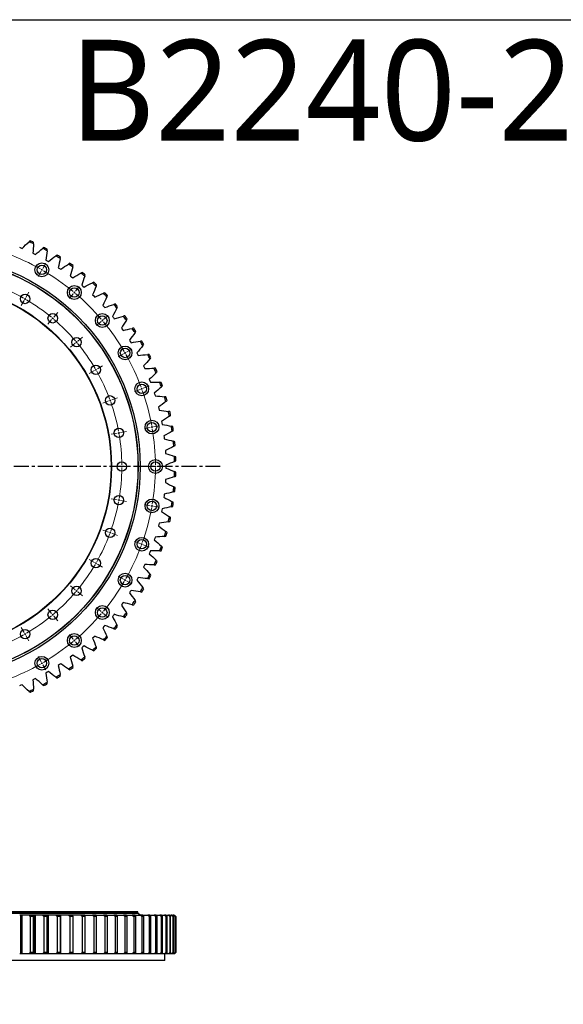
# Model space of a CAD drawing. Header units: millimetres. Extents: x -527 to 6920, y 16328 to 21890.
# Tile 6 of 12: x 1581 to 3196, y 18964 to 21890. Entities that reach past the tile are written whole.
import ezdxf

# ---------------------------------------------------------------- set-up
doc = ezdxf.new("R2010")
doc.units = ezdxf.units.MM
doc.header["$LTSCALE"] = 20
doc.linetypes.add('CENTER', pattern=[10.16, 6.35, -1.27, 1.27, -1.27])

msp = doc.modelspace()

# ---------------------------------------------------------------- linework, layer by layer
at = {"color": 7, "linetype": 'Continuous', "lineweight": 25}
for p, q in [((1580.3, 21214.3), (1584.4, 21212.6)), ((1584.4, 21212.6), (1588.5, 21210.8)), ((1619.9, 21196.4), (1623.9, 21194.4)), ((1623.9, 21194.4), (1627.9, 21192.4)), ((1658.3, 21176.1), (1662.2, 21173.9)), ((1662.2, 21173.9), (1666.1, 21171.6)), ((1695.4, 21153.4), (1699.2, 21151)), ((1699.2, 21151), (1702.9, 21148.5)), ((1731.1, 21128.5), (1734.7, 21125.8)), ((1734.7, 21125.8), (1738.2, 21123.1)), ((1765.1, 21101.5), (1768.6, 21098.6)), ((1768.6, 21098.6), (1771.9, 21095.6)), ((1797.5, 21072.4), (1800.7, 21069.3)), ((1800.7, 21069.3), (1803.9, 21066.1)), ((1827.9, 21041.3), (1831, 21038.1)), ((1831, 21038.1), (1834, 21034.7)), ((1856.4, 21008.5), (1859.3, 21005)), ((1859.3, 21005), (1862, 21001.5)), ((1882.9, 20974), (1885.5, 20970.3)), ((1885.5, 20970.3), (1888, 20966.7)), ((1907.1, 20937.9), (1909.5, 20934.1)), ((1909.5, 20934.1), (1911.8, 20930.3)), ((1929.1, 20900.4), (1931.2, 20896.4)), ((1931.2, 20896.4), (1933.3, 20892.5)), ((1948.7, 20861.6), (1950.6, 20857.5)), ((1950.6, 20857.5), (1952.5, 20853.4)), ((1965.9, 20821.6), (1967.6, 20817.5)), ((1967.6, 20817.5), (1969.1, 20813.3)), ((1980.6, 20780.7), (1982, 20776.4)), ((1982, 20776.4), (1983.3, 20772.2)), ((1992.8, 20739), (1993.9, 20734.6)), ((1993.9, 20734.6), (1995, 20730.3)), ((2002.4, 20696.5), (2003.2, 20692.1)), ((2003.2, 20692.1), (2004, 20687.7)), ((2009.3, 20653.6), (2009.9, 20649.2)), ((2009.9, 20649.2), (2010.4, 20644.7)), ((2013.6, 20610.3), (2013.9, 20605.9)), ((2013.9, 20605.9), (2014.1, 20601.4)), ((2015.2, 20566.9), (2015.2, 20562.4)), ((2015.2, 20562.4), (2015.2, 20557.9)), ((2013.9, 20518.9), (2013.6, 20514.5)), ((2014.1, 20523.4), (2013.9, 20518.9)), ((2009.9, 20475.6), (2009.3, 20471.2)), ((2010.4, 20480.1), (2009.9, 20475.6)), ((2003.2, 20432.7), (2002.4, 20428.3)), ((2004, 20437.1), (2003.2, 20432.7)), ((1993.9, 20390.2), (1992.8, 20385.9)), ((1995, 20394.5), (1993.9, 20390.2)), ((1982, 20348.4), (1980.6, 20344.1)), ((1983.3, 20352.6), (1982, 20348.4)), ((1967.6, 20307.4), (1965.9, 20303.2)), ((1969.1, 20311.5), (1967.6, 20307.4)), ((1950.6, 20267.3), (1948.7, 20263.3)), ((1952.5, 20271.4), (1950.6, 20267.3)), ((1931.2, 20228.4), (1929.1, 20224.5)), ((1933.3, 20232.3), (1931.2, 20228.4)), ((1909.5, 20190.7), (1907.1, 20186.9)), ((1911.8, 20194.5), (1909.5, 20190.7)), ((1885.5, 20154.5), (1882.9, 20150.8)), ((1888, 20158.1), (1885.5, 20154.5)), ((1859.3, 20119.8), (1856.4, 20116.3)), ((1862, 20123.3), (1859.3, 20119.8)), ((1831, 20086.7), (1827.9, 20083.5)), ((1834, 20090.1), (1831, 20086.7)), ((1800.7, 20055.5), (1797.5, 20052.4)), ((1803.9, 20058.7), (1800.7, 20055.5)), ((1768.6, 20026.2), (1765.1, 20023.3)), ((1771.9, 20029.2), (1768.6, 20026.2)), ((1734.7, 19999), (1731.1, 19996.3)), ((1738.2, 20001.7), (1734.7, 19999)), ((1699.2, 19973.8), (1695.4, 19971.4)), ((1702.9, 19976.3), (1699.2, 19973.8)), ((1623.9, 19930.4), (1619.9, 19928.4)), ((1627.9, 19932.4), (1623.9, 19930.4)), ((1662.2, 19951), (1658.3, 19948.7)), ((1666.1, 19953.2), (1662.2, 19951)), ((1584.4, 19912.2), (1580.3, 19910.5)), ((1588.5, 19914), (1584.4, 19912.2)), ((1932.7, 19234.6), (685.7, 19234.6)), ((1932.2, 19239.1), (686.2, 19239.1)), ((1932.2, 19235.1), (686.2, 19235.1)), ((1584.4, 19229.1), (1580.7, 19229.1)), ((1588.2, 19229.2), (1580.9, 19229.2)), ((1584.4, 19114.1), (1584.4, 19229.1)), ((1588.5, 19229.1), (1584.4, 19229.1)), ((1588.5, 19114.1), (1588.5, 19229.1)), ((1621.9, 19229.1), (1608.4, 19229.1)), ((1627.6, 19229.2), (1608.7, 19229.2)), ((1611.5, 19225.1), (1611.5, 19118.1)), ((1622.1, 19225.1), (1611.5, 19225.1)), ((1623.9, 19229.1), (1621.9, 19229.1)), ((1622.1, 19118.1), (1622.1, 19225.1)), ((1623.9, 19114.1), (1623.9, 19229.1)), ((1627.9, 19229.1), (1623.9, 19229.1)), ((1627.9, 19114.1), (1627.9, 19229.1)), ((1662, 19229.1), (1648.9, 19229.1)), ((1665.8, 19229.2), (1649.4, 19229.2)), ((1652.3, 19225.1), (1652.3, 19118.1)), ((1662.5, 19225.1), (1652.3, 19225.1)), ((1662.2, 19229.1), (1662, 19229.1)), ((1666.1, 19229.1), (1662.2, 19229.1)), ((1662.5, 19118.1), (1662.5, 19225.1)), ((1666.1, 19114.1), (1666.1, 19229.1)), ((1700.9, 19229.1), (1688.2, 19229.1)), ((1702.7, 19229.2), (1688.6, 19229.2)), ((1691.7, 19225.1), (1691.7, 19118.1)), ((1701.6, 19225.1), (1691.7, 19225.1)), ((1702.9, 19229.1), (1700.9, 19229.1)), ((1701.6, 19118.1), (1701.6, 19225.1)), ((1702.9, 19114.1), (1702.9, 19229.1)), ((1738.2, 19229.1), (1726, 19229.1)), ((1738, 19229.2), (1726.4, 19229.2)), ((1729.7, 19225.1), (1729.7, 19118.1)), ((1739.2, 19225.1), (1729.7, 19225.1)), ((1738.2, 19228.9), (1738.2, 19229.1)), ((1738.2, 19229.1), (1738.2, 19229.1)), ((1739.2, 19118.1), (1739.2, 19225.1)), ((1773.9, 19229.1), (1762.3, 19229.1)), ((1771.7, 19229.2), (1762.7, 19229.2)), ((1766.1, 19225.1), (1766.1, 19118.1)), ((1775.1, 19225.1), (1766.1, 19225.1)), ((1775.1, 19118.1), (1775.1, 19225.1)), ((1807.8, 19229.1), (1796.8, 19229.1)), ((1803.7, 19229.2), (1797.2, 19229.2)), ((1800.7, 19225.1), (1800.7, 19118.1)), ((1809.3, 19225.1), (1800.7, 19225.1)), ((1809.3, 19118.1), (1809.3, 19225.1)), ((1839.9, 19229.1), (1829.5, 19229.1)), ((1833.7, 19229.2), (1829.9, 19229.2)), ((1833.5, 19225.1), (1833.5, 19118.1)), ((1841.6, 19225.1), (1833.5, 19225.1)), ((1841.6, 19118.1), (1841.6, 19225.1)), ((1869.9, 19229.1), (1860.2, 19229.1)), ((1861.8, 19229.2), (1860.6, 19229.2)), ((1864.3, 19225.1), (1864.3, 19118.1)), ((1871.9, 19225.1), (1864.3, 19225.1)), ((1871.9, 19118.1), (1871.9, 19225.1)), ((1897.8, 19229.1), (1888.8, 19229.1)), ((1893, 19225.1), (1893, 19118.1)), ((1900, 19225.1), (1893, 19225.1)), ((1900, 19118.1), (1900, 19225.1)), ((1923.5, 19229.1), (1915.2, 19229.1)), ((1919.5, 19225.1), (1919.5, 19118.1)), ((1925.9, 19225.1), (1919.5, 19225.1)), ((1925.2, 19234.6), (1925.2, 19235.1)), ((1925.9, 19118.1), (1925.9, 19225.1)), ((1932.2, 19235.1), (1932.2, 19239.1)), ((1932.2, 19229.1), (1932.2, 19229.2)), ((1938.7, 19229.2), (1932.7, 19234.6)), ((1946.8, 19229.1), (1939.4, 19229.1)), ((1943.7, 19225.1), (1943.7, 19118.1)), ((1949.5, 19225.1), (1943.7, 19225.1)), ((1949.5, 19118.1), (1949.5, 19225.1)), ((1967.7, 19229.1), (1961.1, 19229.1)), ((1965.4, 19225.1), (1965.4, 19118.1)), ((1970.6, 19225.1), (1965.4, 19225.1)), ((1968.1, 19229.1), (1980.4, 19229.1)), ((1970.6, 19118.1), (1970.6, 19225.1)), ((1986.2, 19229.1), (1980.4, 19229.1)), ((1984.7, 19225.1), (1984.7, 19118.1)), ((1989.2, 19225.1), (1984.7, 19225.1)), ((1986.5, 19229.1), (1997.1, 19229.1)), ((1989.2, 19118.1), (1989.2, 19225.1)), ((2002, 19229.1), (1997.1, 19229.1)), ((2001.4, 19225.1), (2001.4, 19118.1)), ((2005.3, 19225.1), (2001.4, 19225.1)), ((2002.4, 19229.1), (2011.2, 19229.1)), ((2005.3, 19118.1), (2005.3, 19225.1)), ((2015.3, 19229.1), (2011.2, 19229.1)), ((2015.5, 19225.1), (2015.5, 19118.1)), ((2018.7, 19225.1), (2015.5, 19225.1)), ((2015.6, 19229.1), (2022.6, 19229.1)), ((2018.7, 19118.1), (2018.7, 19225.1)), ((2025.8, 19229.1), (2022.6, 19229.1)), ((2026.2, 19229.1), (2031.4, 19229.1)), ((2026.9, 19225.1), (2026.9, 19118.1)), ((2029.4, 19225.1), (2026.9, 19225.1)), ((2029.4, 19118.1), (2029.4, 19225.1)), ((2033.6, 19229.1), (2031.4, 19229.1)), ((2034, 19229.1), (2037.3, 19229.1)), ((2035.6, 19225.1), (2035.6, 19118.1)), ((2037.4, 19225.1), (2035.6, 19225.1)), ((2038.7, 19229.1), (2037.3, 19229.1)), ((2037.4, 19118.1), (2037.4, 19225.1)), ((2039.1, 19229.1), (2040.6, 19229.1)), ((2041, 19229.1), (2040.6, 19229.1)), ((2041.5, 19225.1), (2041.5, 19118.1)), ((2042.6, 19225.1), (2041.5, 19225.1)), ((2042.6, 19118.1), (2042.6, 19225.1)), ((2044.6, 19225.1), (2044.6, 19118.1)), ((2045, 19225.1), (2044.6, 19225.1)), ((2045, 19118.1), (2045, 19225.1)), ((1584.4, 19114.1), (1580.7, 19114.1)), ((1588.5, 19114.1), (1584.4, 19114.1)), ((1621.9, 19114.1), (1608.4, 19114.1)), ((1622.1, 19118.1), (1611.5, 19118.1)), ((1623.9, 19114.1), (1621.9, 19114.1)), ((1627.9, 19114.1), (1623.9, 19114.1)), ((1662, 19114.1), (1648.9, 19114.1)), ((1662.5, 19118.1), (1652.3, 19118.1)), ((1662.2, 19114.1), (1662, 19114.1)), ((1666.1, 19114.1), (1662.2, 19114.1)), ((1700.9, 19114.1), (1688.2, 19114.1)), ((1701.6, 19118.1), (1691.7, 19118.1)), ((1702.9, 19114.1), (1700.9, 19114.1)), ((1738.2, 19114.1), (1726, 19114.1)), ((1739.2, 19118.1), (1729.7, 19118.1)), ((1738.2, 19114.1), (1738.2, 19114.3)), ((1738.2, 19114.1), (1738.2, 19114.1)), ((1773.9, 19114.1), (1762.3, 19114.1)), ((1775.1, 19118.1), (1766.1, 19118.1)), ((1807.8, 19114.1), (1796.8, 19114.1)), ((1809.3, 19118.1), (1800.7, 19118.1)), ((1839.9, 19114.1), (1829.5, 19114.1)), ((1841.6, 19118.1), (1833.5, 19118.1)), ((1869.9, 19114.1), (1860.2, 19114.1)), ((1871.9, 19118.1), (1864.3, 19118.1)), ((1897.8, 19114.1), (1888.8, 19114.1)), ((1900, 19118.1), (1893, 19118.1)), ((1923.5, 19114.1), (1915.2, 19114.1)), ((1925.9, 19118.1), (1919.5, 19118.1)), ((1946.8, 19114.1), (1939.4, 19114.1)), ((1949.5, 19118.1), (1943.7, 19118.1)), ((1961.1, 19114.1), (1947.2, 19114.1)), ((1967.7, 19114.1), (1961.1, 19114.1)), ((1970.6, 19118.1), (1965.4, 19118.1)), ((1980.4, 19114.1), (1968.1, 19114.1)), ((1986.2, 19114.1), (1980.4, 19114.1)), ((1989.2, 19118.1), (1984.7, 19118.1)), ((1997.1, 19114.1), (1986.5, 19114.1)), ((2002, 19114.1), (1997.1, 19114.1)), ((2005.3, 19118.1), (2001.4, 19118.1)), ((2011.2, 19114.1), (2002.4, 19114.1)), ((2015.3, 19114.1), (2011.2, 19114.1)), ((2012.2, 19094.1), (2012.2, 19114.1)), ((2018.7, 19118.1), (2015.5, 19118.1)), ((2022.6, 19114.1), (2015.6, 19114.1)), ((2025.8, 19114.1), (2022.6, 19114.1)), ((2031.4, 19114.1), (2026.2, 19114.1)), ((2029.4, 19118.1), (2026.9, 19118.1)), ((2033.6, 19114.1), (2031.4, 19114.1)), ((2037.3, 19114.1), (2034, 19114.1)), ((2037.4, 19118.1), (2035.6, 19118.1)), ((2038.7, 19114.1), (2037.3, 19114.1)), ((2040.6, 19114.1), (2039.1, 19114.1)), ((2041, 19114.1), (2040.6, 19114.1)), ((2042.6, 19118.1), (2041.5, 19118.1)), ((2045, 19118.1), (2044.6, 19118.1)), ((2012.2, 19094.1), (606.2, 19094.1))]:
    msp.add_line(p, q, dxfattribs=at)
at = {"color": 0, "linetype": 'Continuous', "lineweight": 18}
for p, q in [((1649.2, 21151.3), (1658.2, 21166.9)), ((1644.2, 21142.6), (1635.2, 21127.1)), ((1646.7, 21147), (1645.4, 21144.8)), ((1646.7, 21147), (1647.9, 21149.1)), ((1746.3, 21083.3), (1757.9, 21097.1)), ((1599.2, 21064.7), (1608.2, 21080.3)), ((1739.9, 21075.7), (1728.3, 21061.9)), ((1743.1, 21079.5), (1741.5, 21077.6)), ((1743.1, 21079.5), (1744.7, 21081.4)), ((1594.2, 21056), (1585.2, 21040.5)), ((1596.7, 21060.4), (1595.4, 21058.2)), ((1596.7, 21060.4), (1597.9, 21062.5)), ((1682, 21006.7), (1693.6, 21020.5)), ((1830.1, 20999.5), (1843.9, 21011.1)), ((1675.6, 20999.1), (1664, 20985.3)), ((1678.8, 21002.9), (1677.2, 21001)), ((1678.8, 21002.9), (1680.4, 21004.8)), ((1822.4, 20993.1), (1808.7, 20981.5)), ((1826.3, 20996.3), (1824.4, 20994.7)), ((1826.3, 20996.3), (1828.2, 20997.9)), ((1745.8, 20928.8), (1732.1, 20917.2)), ((1749.7, 20932), (1747.8, 20930.4)), ((1749.7, 20932), (1751.6, 20933.6)), ((1753.5, 20935.2), (1767.3, 20946.8)), ((1889.4, 20897.4), (1873.8, 20888.4)), ((1893.8, 20899.9), (1891.6, 20898.7)), ((1893.8, 20899.9), (1895.9, 20901.2)), ((1898.1, 20902.4), (1913.7, 20911.4)), ((1802.8, 20847.4), (1787.2, 20838.4)), ((1807.2, 20849.9), (1805, 20848.7)), ((1807.2, 20849.9), (1809.3, 20851.2)), ((1811.5, 20852.4), (1827.1, 20861.4)), ((1938.8, 20791.6), (1921.9, 20785.4)), ((1943.5, 20793.3), (1941.1, 20792.4)), ((1943.5, 20793.3), (1945.8, 20794.1)), ((1948.2, 20795), (1965.1, 20801.1)), ((1844.8, 20757.4), (1827.9, 20751.2)), ((1849.5, 20759.1), (1847.2, 20758.2)), ((1849.5, 20759.1), (1851.9, 20759.9)), ((1854.2, 20760.8), (1871.1, 20766.9)), ((1870.5, 20661.4), (1852.8, 20658.3)), ((1875.5, 20662.3), (1873, 20661.8)), ((1875.5, 20662.3), (1877.9, 20662.7)), ((1880.4, 20663.1), (1898.1, 20666.2)), ((1969, 20678.7), (1951.3, 20675.6)), ((1973.9, 20679.6), (1971.5, 20679.2)), ((1973.9, 20679.6), (1976.4, 20680.1)), ((1978.9, 20680.5), (1996.6, 20683.6)), ((1879.2, 20562.4), (1861.2, 20562.4)), ((1884.2, 20562.4), (1881.7, 20562.4)), ((1884.2, 20562.4), (1886.7, 20562.4)), ((1889.2, 20562.4), (1907.2, 20562.4)), ((1979.2, 20562.4), (1961.2, 20562.4)), ((1984.2, 20562.4), (1981.7, 20562.4)), ((1984.2, 20562.4), (1986.7, 20562.4)), ((1989.2, 20562.4), (2007.2, 20562.4)), ((1870.5, 20463.4), (1852.8, 20466.6)), ((1875.5, 20462.6), (1873, 20463)), ((1875.5, 20462.6), (1877.9, 20462.1)), ((1880.4, 20461.7), (1898.1, 20458.6)), ((1969, 20446.1), (1951.3, 20449.2)), ((1973.9, 20445.2), (1971.5, 20445.6)), ((1973.9, 20445.2), (1976.4, 20444.8)), ((1978.9, 20444.3), (1996.6, 20441.2)), ((1844.8, 20367.5), (1827.9, 20373.6)), ((1849.5, 20365.7), (1847.2, 20366.6)), ((1849.5, 20365.7), (1851.9, 20364.9)), ((1854.2, 20364), (1871.1, 20357.9)), ((1938.8, 20333.3), (1921.9, 20339.4)), ((1943.5, 20331.5), (1941.1, 20332.4)), ((1943.5, 20331.5), (1945.8, 20330.7)), ((1948.2, 20329.8), (1965.1, 20323.7)), ((1802.8, 20277.4), (1787.2, 20286.4)), ((1807.2, 20274.9), (1805, 20276.2)), ((1807.2, 20274.9), (1809.3, 20273.7)), ((1811.5, 20272.4), (1827.1, 20263.4)), ((1889.4, 20227.4), (1873.8, 20236.4)), ((1893.8, 20224.9), (1891.6, 20226.2)), ((1893.8, 20224.9), (1895.9, 20223.7)), ((1898.1, 20222.4), (1913.7, 20213.4)), ((1745.8, 20196), (1732.1, 20207.6)), ((1749.7, 20192.8), (1747.8, 20194.4)), ((1749.7, 20192.8), (1751.6, 20191.2)), ((1753.5, 20189.6), (1767.3, 20178)), ((1675.6, 20125.8), (1664, 20139.5)), ((1822.4, 20131.7), (1808.7, 20143.3)), ((1678.8, 20121.9), (1677.2, 20123.8)), ((1678.8, 20121.9), (1680.4, 20120)), ((1682, 20118.1), (1693.6, 20104.3)), ((1826.3, 20128.5), (1824.4, 20130.1)), ((1826.3, 20128.5), (1828.2, 20126.9)), ((1830.1, 20125.3), (1843.9, 20113.7)), ((1594.2, 20068.8), (1585.2, 20084.4)), ((1596.7, 20064.4), (1595.4, 20066.6)), ((1596.7, 20064.4), (1597.9, 20062.3)), ((1599.2, 20060.1), (1608.2, 20044.5)), ((1739.9, 20049.2), (1728.3, 20062.9)), ((1743.1, 20045.3), (1741.5, 20047.2)), ((1743.1, 20045.3), (1744.7, 20043.4)), ((1746.3, 20041.5), (1757.9, 20027.7)), ((1644.2, 19982.2), (1635.2, 19997.8)), ((1646.7, 19977.8), (1645.4, 19980)), ((1646.7, 19977.8), (1647.9, 19975.7)), ((1649.2, 19973.5), (1658.2, 19957.9))]:
    msp.add_line(p, q, dxfattribs=at)
at = {"linetype": 'CENTER', "ltscale": 0.35}
msp.add_line((2177, 20562.4), (441.4, 20562.4), dxfattribs=at)
at = {"color": 82, "linetype": 'Continuous', "lineweight": 25}
for p, q in [((1662.2, 19227.6), (1662.2, 19229.1)), ((1662.2, 19114.1), (1662.2, 19115.6))]:
    msp.add_line(p, q, dxfattribs=at)
msp.add_lwpolyline([(-527.2, 21890.3), (6920.1, 21890.3), (6920.1, 16328), (-527.2, 16328)], close=True)
at = {"color": 7, "linetype": 'Continuous', "lineweight": 25}
for centre, radius in [((1309.2, 20562.4), 629.5), ((1309.2, 20562.4), 623.5), ((1309.2, 20562.4), 623), ((1646.7, 21147), 20.5), ((1646.7, 21147), 14), ((1309.2, 20562.4), 544.5), ((1309.2, 20562.4), 543.5), ((1743.1, 21079.5), 20.5), ((1596.7, 21060.4), 14), ((1743.1, 21079.5), 14), ((1678.8, 21002.9), 14), ((1826.3, 20996.3), 20.5), ((1826.3, 20996.3), 14), ((1749.7, 20932), 14), ((1893.8, 20899.9), 20.5), ((1893.8, 20899.9), 14), ((1807.2, 20849.9), 14), ((1943.5, 20793.3), 20.5), ((1943.5, 20793.3), 14), ((1849.5, 20759.1), 14), ((1973.9, 20679.6), 20.5), ((1973.9, 20679.6), 14), ((1875.5, 20662.3), 14), ((1884.2, 20562.4), 14), ((1984.2, 20562.4), 20.5), ((1984.2, 20562.4), 14), ((1875.5, 20462.6), 14), ((1973.9, 20445.2), 20.5), ((1973.9, 20445.2), 14), ((1849.5, 20365.7), 14), ((1943.5, 20331.5), 20.5), ((1943.5, 20331.5), 14), ((1807.2, 20274.9), 14), ((1893.8, 20224.9), 20.5), ((1893.8, 20224.9), 14), ((1749.7, 20192.8), 14), ((1678.8, 20121.9), 14), ((1826.3, 20128.5), 20.5), ((1826.3, 20128.5), 14), ((1596.7, 20064.4), 14), ((1743.1, 20045.3), 20.5), ((1743.1, 20045.3), 14), ((1646.7, 19977.8), 20.5), ((1646.7, 19977.8), 14)]:
    msp.add_circle(centre, radius, dxfattribs=at)
for radius, start, end in [(732, 64.7112, 65.8771), (736, 64.8411, 65.7471), (732, 61.1818, 62.3476), (736, 61.3117, 62.2177), (732, 57.6524, 58.8182), (736, 57.7823, 58.6883), (732, 54.1229, 55.2888), (736, 54.2529, 55.1589), (732, 50.5935, 51.7594), (736, 50.7235, 51.6295), (732, 47.0641, 48.23), (736, 47.1941, 48.1001), (732, 43.5347, 44.7006), (736, 43.6646, 44.5707), (732, 40.0053, 41.1712), (736, 40.1352, 41.0412), (732, 36.4759, 37.6418), (736, 36.6058, 37.5118), (732, 32.9465, 34.1124), (736, 33.0764, 33.9824), (732, 29.4171, 30.5829), (736, 29.547, 30.453), (732, 25.8876, 27.0535), (736, 26.0176, 26.9236), (732, 22.3582, 23.5241), (736, 22.4882, 23.3942), (732, 18.8288, 19.9947), (736, 18.9588, 19.8648), (732, 15.2994, 16.4653), (736, 15.4293, 16.3354), (732, 11.77, 12.9359), (736, 11.8999, 12.8059), (732, 8.2406, 9.4065), (736, 8.3705, 9.2765), (732, 4.7112, 5.8771), (736, 4.8411, 5.7471), (732, 1.1818, 2.3476), (736, 1.3117, 2.2177), (732, 357.6524, 358.8182), (736, 357.7823, 358.6883), (732, 354.1229, 355.2888), (736, 354.2529, 355.1589), (732, 350.5935, 351.7594), (736, 350.7235, 351.6295), (732, 347.0641, 348.23), (736, 347.1941, 348.1001), (732, 343.5347, 344.7006), (736, 343.6646, 344.5707), (732, 340.0053, 341.1712), (736, 340.1352, 341.0412), (732, 336.4759, 337.6418), (736, 336.6058, 337.5118), (732, 332.9465, 334.1124), (736, 333.0764, 333.9824), (732, 329.4171, 330.5829), (736, 329.547, 330.453), (732, 325.8876, 327.0535), (736, 326.0176, 326.9236), (732, 322.3582, 323.5241), (736, 322.4882, 323.3942), (732, 318.8288, 319.9947), (736, 318.9588, 319.8648), (732, 315.2994, 316.4653), (736, 315.4293, 316.3354), (732, 311.77, 312.9359), (736, 311.8999, 312.8059), (732, 308.2406, 309.4065), (736, 308.3705, 309.2765), (732, 304.7112, 305.8771), (736, 304.8411, 305.7471), (732, 301.1818, 302.3476), (736, 301.3117, 302.2177), (732, 294.1229, 295.2888), (732, 297.6524, 298.8182), (736, 297.7823, 298.6883), (736, 294.2529, 295.1589)]:
    msp.add_arc((1309.2, 20562.4), radius, start, end, dxfattribs=at)
at = {"color": 0, "linetype": 'Continuous', "lineweight": 18}
for radius, start, end in [(675, 60.4244, 69.5756), (675, 60, 60.2122), (675, 59.7878, 60), (675, 50.4244, 59.5756), (575, 60.4982, 69.5018), (675, 50, 50.2122), (675, 49.7878, 50), (675, 40.4244, 49.5756), (575, 60, 60.2491), (575, 59.7509, 60), (575, 50.4982, 59.5018), (575, 50, 50.2491), (575, 49.7509, 50), (575, 40.4982, 49.5018), (675, 40, 40.2122), (675, 39.7878, 40), (675, 30.4244, 39.5756), (575, 40, 40.2491), (575, 39.7509, 40), (575, 30.4982, 39.5018), (675, 30, 30.2122), (675, 29.7878, 30), (675, 20.4244, 29.5756), (575, 30, 30.2491), (575, 29.7509, 30), (575, 20.4982, 29.5018), (675, 20, 20.2122), (675, 19.7878, 20), (675, 10.4244, 19.5756), (575, 20, 20.2491), (575, 19.7509, 20), (575, 10.4982, 19.5018), (575, 10, 10.2491), (575, 9.7509, 10), (675, 10, 10.2122), (675, 9.7878, 10), (675, 0.4244, 9.5756), (575, 0.4982, 9.5018), (575, 350.4982, 359.5018), (575, 0, 0.2491), (575, 359.7509, 0), (675, 350.4244, 359.5756), (675, 0, 0.2122), (675, 359.7878, 0), (575, 340.4982, 349.5018), (575, 349.7509, 350), (575, 350, 350.2491), (675, 340.4244, 349.5756), (675, 349.7878, 350), (675, 350, 350.2122), (575, 339.7509, 340), (575, 340, 340.2491), (575, 330.4982, 339.5018), (675, 330.4244, 339.5756), (675, 339.7878, 340), (675, 340, 340.2122), (575, 320.4982, 329.5018), (575, 329.7509, 330), (575, 330, 330.2491), (675, 320.4244, 329.5756), (675, 329.7878, 330), (675, 330, 330.2122), (575, 319.7509, 320), (575, 320, 320.2491), (575, 310.4982, 319.5018), (575, 300.4982, 309.5018), (575, 309.7509, 310), (575, 310, 310.2491), (675, 310.4244, 319.5756), (675, 319.7878, 320), (675, 320, 320.2122), (575, 290.4982, 299.5018), (575, 299.7509, 300), (575, 300, 300.2491), (675, 309.7878, 310), (675, 310, 310.2122), (675, 300.4244, 309.5756), (675, 290.4244, 299.5756), (675, 299.7878, 300), (675, 300, 300.2122)]:
    msp.add_arc((1309.2, 20562.4), radius, start, end, dxfattribs=at)
at = {"color": 7, "linetype": 'Continuous', "lineweight": 25}
for points in [[(1588.5, 21210.8), (1595, 21217.5), (1601.6, 21224.1), (1608.4, 21230.5)], [(1611.5, 21233.4), (1610.5, 21232.5), (1609.4, 21231.5), (1608.4, 21230.5)], [(1621.9, 21224.3), (1621.4, 21214.9), (1620.8, 21205.7), (1619.9, 21196.4)], [(1621.9, 21224.3), (1622, 21225.7), (1622, 21227.1), (1622.1, 21228.6)], [(1627.9, 21192.4), (1634.8, 21198.7), (1641.8, 21204.8), (1648.9, 21210.8)], [(1652.3, 21213.6), (1651.1, 21212.6), (1650, 21211.7), (1648.9, 21210.8)], [(1662, 21203.7), (1661, 21194.5), (1659.8, 21185.3), (1658.3, 21176.1)], [(1662, 21203.7), (1662.2, 21205.2), (1662.4, 21206.6), (1662.5, 21208.1)], [(1666.1, 21171.6), (1673.3, 21177.4), (1680.7, 21183.1), (1688.2, 21188.7)], [(1691.7, 21191.2), (1690.5, 21190.4), (1689.4, 21189.5), (1688.2, 21188.7)], [(1700.9, 21180.8), (1701.1, 21182.2), (1701.3, 21183.7), (1701.6, 21185.1)], [(1700.9, 21180.8), (1699.3, 21171.6), (1697.5, 21162.5), (1695.4, 21153.4)], [(1702.9, 21148.5), (1710.5, 21153.9), (1718.2, 21159.1), (1726, 21164.1)], [(1729.7, 21166.5), (1728.5, 21165.7), (1727.2, 21164.9), (1726, 21164.1)], [(1738.2, 21155.5), (1738.5, 21156.9), (1738.8, 21158.3), (1739.2, 21159.7)], [(1738.2, 21155.5), (1736, 21146.5), (1733.7, 21137.5), (1731.1, 21128.5)], [(1738.2, 21123.1), (1746.1, 21128), (1754.2, 21132.8), (1762.3, 21137.3)], [(1766.1, 21139.4), (1764.8, 21138.7), (1763.5, 21138), (1762.3, 21137.3)], [(1773.9, 21128), (1771.2, 21119.1), (1768.3, 21110.2), (1765.1, 21101.5)], [(1773.9, 21128), (1774.3, 21129.4), (1774.7, 21130.8), (1775.1, 21132.1)], [(1771.9, 21095.6), (1780.1, 21100.1), (1788.4, 21104.3), (1796.8, 21108.3)], [(1800.7, 21110.2), (1799.4, 21109.6), (1798.1, 21109), (1796.8, 21108.3)], [(1807.8, 21098.3), (1804.6, 21089.6), (1801.1, 21080.9), (1797.5, 21072.4)], [(1807.8, 21098.3), (1808.3, 21099.7), (1808.8, 21101), (1809.3, 21102.4)], [(1803.9, 21066.1), (1812.3, 21070.1), (1820.9, 21073.8), (1829.5, 21077.3)], [(1833.5, 21078.9), (1832.2, 21078.4), (1830.8, 21077.8), (1829.5, 21077.3)], [(1839.9, 21066.6), (1840.5, 21067.9), (1841, 21069.2), (1841.6, 21070.6)], [(1839.9, 21066.6), (1836.1, 21058.1), (1832.1, 21049.7), (1827.9, 21041.3)], [(1834, 21034.7), (1842.6, 21038.1), (1851.4, 21041.3), (1860.2, 21044.3)], [(1864.3, 21045.7), (1862.9, 21045.2), (1861.6, 21044.8), (1860.2, 21044.3)], [(1869.9, 21033), (1865.6, 21024.7), (1861.1, 21016.6), (1856.4, 21008.5)], [(1862, 21001.5), (1870.9, 21004.4), (1879.8, 21007), (1888.8, 21009.5)], [(1869.9, 21033), (1870.6, 21034.3), (1871.2, 21035.5), (1871.9, 21036.8)], [(1893, 21010.6), (1891.6, 21010.2), (1890.2, 21009.8), (1888.8, 21009.5)], [(1897.8, 20997.6), (1893, 20989.6), (1888, 20981.7), (1882.9, 20974)], [(1897.8, 20997.6), (1898.5, 20998.8), (1899.3, 21000), (1900, 21001.3)], [(1888, 20966.7), (1897, 20969), (1906.1, 20971), (1915.2, 20972.9)], [(1923.5, 20960.5), (1918.2, 20952.8), (1912.7, 20945.3), (1907.1, 20937.9)], [(1919.5, 20973.8), (1918.1, 20973.5), (1916.7, 20973.2), (1915.2, 20972.9)], [(1923.5, 20960.5), (1924.3, 20961.7), (1925.1, 20962.9), (1925.9, 20964.1)], [(1911.8, 20930.3), (1921, 20932), (1930.1, 20933.5), (1939.4, 20934.8)], [(1946.8, 20921.9), (1941.1, 20914.6), (1935.2, 20907.4), (1929.1, 20900.4)], [(1943.7, 20935.4), (1942.2, 20935.2), (1940.8, 20935), (1939.4, 20934.8)], [(1946.8, 20921.9), (1947.7, 20923.1), (1948.6, 20924.2), (1949.5, 20925.4)], [(1933.3, 20892.5), (1942.6, 20893.6), (1951.8, 20894.6), (1961.1, 20895.3)], [(1965.4, 20895.7), (1964, 20895.6), (1962.5, 20895.5), (1961.1, 20895.3)], [(1967.7, 20882), (1961.5, 20875), (1955.2, 20868.2), (1948.7, 20861.6)], [(1967.7, 20882), (1968.7, 20883.1), (1969.7, 20884.2), (1970.6, 20885.2)], [(1952.5, 20853.4), (1961.7, 20854), (1971, 20854.4), (1980.4, 20854.6)], [(1986.2, 20840.9), (1979.6, 20834.3), (1972.8, 20827.9), (1965.9, 20821.6)], [(1984.7, 20854.6), (1983.2, 20854.6), (1981.8, 20854.6), (1980.4, 20854.6)], [(1986.2, 20840.9), (1987.2, 20841.9), (1988.2, 20842.9), (1989.2, 20843.9)], [(1969.1, 20813.3), (1978.5, 20813.3), (1987.8, 20813.1), (1997.1, 20812.7)], [(2001.4, 20812.5), (2000, 20812.6), (1998.5, 20812.6), (1997.1, 20812.7)], [(2002, 20798.7), (1995, 20792.5), (1987.9, 20786.5), (1980.6, 20780.7)], [(2002, 20798.7), (2003.1, 20799.6), (2004.2, 20800.6), (2005.3, 20801.5)], [(1983.3, 20772.2), (1992.6, 20771.6), (2001.9, 20770.9), (2011.2, 20769.9)], [(2015.3, 20755.6), (2007.9, 20749.8), (2000.4, 20744.3), (1992.8, 20739)], [(2015.5, 20769.4), (2014.1, 20769.6), (2012.6, 20769.7), (2011.2, 20769.9)], [(2015.3, 20755.6), (2016.4, 20756.4), (2017.5, 20757.3), (2018.7, 20758.2)], [(1995, 20730.3), (2004.2, 20729.1), (2013.4, 20727.8), (2022.6, 20726.3)], [(2026.9, 20725.5), (2025.5, 20725.8), (2024, 20726), (2022.6, 20726.3)], [(2025.8, 20711.7), (2018.1, 20706.5), (2010.3, 20701.4), (2002.4, 20696.5)], [(2004, 20687.7), (2013.2, 20686), (2022.3, 20684.1), (2031.4, 20682)], [(2025.8, 20711.7), (2027, 20712.5), (2028.2, 20713.3), (2029.4, 20714.2)], [(2033.6, 20667.3), (2025.6, 20662.6), (2017.5, 20658), (2009.3, 20653.6)], [(2035.6, 20681), (2034.2, 20681.4), (2032.8, 20681.7), (2031.4, 20682)], [(2033.6, 20667.3), (2034.9, 20668.1), (2036.1, 20668.8), (2037.4, 20669.5)], [(2010.4, 20644.7), (2019.4, 20642.5), (2028.4, 20640), (2037.3, 20637.4)], [(2041.5, 20636.1), (2040.1, 20636.5), (2038.7, 20636.9), (2037.3, 20637.4)], [(2038.7, 20622.5), (2030.4, 20618.3), (2022.1, 20614.2), (2013.6, 20610.3)], [(2014.1, 20601.4), (2023, 20598.6), (2031.8, 20595.6), (2040.6, 20592.4)], [(2038.7, 20622.5), (2040, 20623.2), (2041.3, 20623.8), (2042.6, 20624.5)], [(2041, 20577.5), (2032.5, 20573.8), (2023.9, 20570.2), (2015.2, 20566.9)], [(2044.6, 20590.9), (2043.3, 20591.4), (2041.9, 20591.9), (2040.6, 20592.4)], [(2041, 20577.5), (2042.4, 20578.1), (2043.7, 20578.7), (2045, 20579.3)], [(2015.2, 20557.9), (2023.9, 20554.6), (2032.5, 20551), (2041, 20547.3)], [(2045, 20545.6), (2043.7, 20546.1), (2042.4, 20546.7), (2041, 20547.3)], [(2013.6, 20514.5), (2022.1, 20510.6), (2030.4, 20506.5), (2038.7, 20502.3)], [(2040.6, 20532.4), (2031.8, 20529.2), (2023, 20526.2), (2014.1, 20523.4)], [(2040.6, 20532.4), (2041.9, 20532.9), (2043.3, 20533.4), (2044.6, 20533.9)], [(2037.3, 20487.5), (2028.4, 20484.8), (2019.4, 20482.3), (2010.4, 20480.1)], [(2037.3, 20487.5), (2038.7, 20487.9), (2040.1, 20488.3), (2041.5, 20488.7)], [(2042.6, 20500.3), (2041.3, 20501), (2040, 20501.6), (2038.7, 20502.3)], [(2009.3, 20471.2), (2017.5, 20466.8), (2025.6, 20462.2), (2033.6, 20457.5)], [(2037.4, 20455.3), (2036.1, 20456), (2034.9, 20456.8), (2033.6, 20457.5)], [(2002.4, 20428.3), (2010.3, 20423.4), (2018.1, 20418.3), (2025.8, 20413.1)], [(2031.4, 20442.8), (2022.3, 20440.7), (2013.2, 20438.8), (2004, 20437.1)], [(2031.4, 20442.8), (2032.8, 20443.1), (2034.2, 20443.4), (2035.6, 20443.8)], [(2022.6, 20398.5), (2013.4, 20397), (2004.2, 20395.7), (1995, 20394.5)], [(2022.6, 20398.5), (2024, 20398.8), (2025.5, 20399), (2026.9, 20399.3)], [(2029.4, 20410.6), (2028.2, 20411.5), (2027, 20412.3), (2025.8, 20413.1)], [(1992.8, 20385.9), (2000.4, 20380.5), (2007.9, 20375), (2015.3, 20369.3)], [(2018.7, 20366.6), (2017.5, 20367.5), (2016.4, 20368.4), (2015.3, 20369.3)], [(1980.6, 20344.1), (1987.9, 20338.3), (1995, 20332.3), (2002, 20326.2)], [(2011.2, 20354.9), (2001.9, 20354), (1992.6, 20353.2), (1983.3, 20352.6)], [(2011.2, 20354.9), (2012.6, 20355.1), (2014.1, 20355.2), (2015.5, 20355.4)], [(1997.1, 20312.1), (1987.8, 20311.7), (1978.5, 20311.5), (1969.1, 20311.5)], [(1997.1, 20312.1), (1998.5, 20312.2), (2000, 20312.2), (2001.4, 20312.3)], [(2005.3, 20323.3), (2004.2, 20324.2), (2003.1, 20325.2), (2002, 20326.2)], [(1965.9, 20303.2), (1972.8, 20296.9), (1979.6, 20290.5), (1986.2, 20284)], [(1989.2, 20280.9), (1988.2, 20281.9), (1987.2, 20282.9), (1986.2, 20284)], [(1948.7, 20263.3), (1955.2, 20256.6), (1961.5, 20249.8), (1967.7, 20242.8)], [(1980.4, 20270.2), (1971, 20270.4), (1961.7, 20270.8), (1952.5, 20271.4)], [(1980.4, 20270.2), (1981.8, 20270.2), (1983.2, 20270.2), (1984.7, 20270.2)], [(1929.1, 20224.5), (1935.2, 20217.4), (1941.1, 20210.2), (1946.8, 20202.9)], [(1961.1, 20229.5), (1951.8, 20230.2), (1942.6, 20231.2), (1933.3, 20232.3)], [(1961.1, 20229.5), (1962.5, 20229.4), (1964, 20229.2), (1965.4, 20229.1)], [(1970.6, 20239.6), (1969.7, 20240.6), (1968.7, 20241.7), (1967.7, 20242.8)], [(1939.4, 20190), (1930.1, 20191.3), (1921, 20192.8), (1911.8, 20194.5)], [(1939.4, 20190), (1940.8, 20189.8), (1942.2, 20189.6), (1943.7, 20189.4)], [(1949.5, 20199.5), (1948.6, 20200.6), (1947.7, 20201.7), (1946.8, 20202.9)], [(1907.1, 20186.9), (1912.7, 20179.5), (1918.2, 20172), (1923.5, 20164.3)], [(1925.9, 20160.7), (1925.1, 20161.9), (1924.3, 20163.1), (1923.5, 20164.3)], [(1882.9, 20150.8), (1888, 20143.1), (1893, 20135.2), (1897.8, 20127.2)], [(1915.2, 20151.9), (1906.1, 20153.8), (1897, 20155.9), (1888, 20158.1)], [(1915.2, 20151.9), (1916.7, 20151.6), (1918.1, 20151.3), (1919.5, 20151)], [(1856.4, 20116.3), (1861.1, 20108.3), (1865.6, 20100.1), (1869.9, 20091.8)], [(1888.8, 20115.4), (1879.8, 20117.8), (1870.9, 20120.4), (1862, 20123.3)], [(1888.8, 20115.4), (1890.2, 20115), (1891.6, 20114.6), (1893, 20114.2)], [(1900, 20123.5), (1899.3, 20124.8), (1898.5, 20126), (1897.8, 20127.2)], [(1827.9, 20083.5), (1832.1, 20075.1), (1836.1, 20066.7), (1839.9, 20058.2)], [(1860.2, 20080.5), (1851.4, 20083.5), (1842.6, 20086.7), (1834, 20090.1)], [(1860.2, 20080.5), (1861.6, 20080.1), (1862.9, 20079.6), (1864.3, 20079.1)], [(1871.9, 20088), (1871.2, 20089.3), (1870.6, 20090.6), (1869.9, 20091.8)], [(1797.5, 20052.4), (1801.1, 20043.9), (1804.6, 20035.2), (1807.8, 20026.5)], [(1829.5, 20047.5), (1820.9, 20051), (1812.3, 20054.8), (1803.9, 20058.7)], [(1829.5, 20047.5), (1830.8, 20047), (1832.2, 20046.4), (1833.5, 20045.9)], [(1841.6, 20054.2), (1841, 20055.6), (1840.5, 20056.9), (1839.9, 20058.2)], [(1765.1, 20023.3), (1768.3, 20014.6), (1771.2, 20005.7), (1773.9, 19996.8)], [(1796.8, 20016.5), (1788.4, 20020.5), (1780.1, 20024.7), (1771.9, 20029.2)], [(1796.8, 20016.5), (1798.1, 20015.8), (1799.4, 20015.2), (1800.7, 20014.6)], [(1809.3, 20022.4), (1808.8, 20023.8), (1808.3, 20025.1), (1807.8, 20026.5)], [(1731.1, 19996.3), (1733.7, 19987.4), (1736, 19978.3), (1738.2, 19969.3)], [(1762.3, 19987.5), (1754.2, 19992), (1746.1, 19996.8), (1738.2, 20001.7)], [(1762.3, 19987.5), (1763.5, 19986.8), (1764.8, 19986.1), (1766.1, 19985.4)], [(1775.1, 19992.7), (1774.7, 19994.1), (1774.3, 19995.4), (1773.9, 19996.8)], [(1695.4, 19971.4), (1697.5, 19962.3), (1699.3, 19953.2), (1700.9, 19944)], [(1726, 19960.7), (1718.2, 19965.7), (1710.5, 19971), (1702.9, 19976.3)], [(1726, 19960.7), (1727.2, 19959.9), (1728.5, 19959.1), (1729.7, 19958.3)], [(1739.2, 19965.1), (1738.8, 19966.5), (1738.5, 19967.9), (1738.2, 19969.3)], [(1619.9, 19928.4), (1620.8, 19919.2), (1621.4, 19909.9), (1621.9, 19900.6)], [(1648.9, 19914), (1641.8, 19920), (1634.8, 19926.1), (1627.9, 19932.4)], [(1658.3, 19948.7), (1659.8, 19939.6), (1661, 19930.3), (1662, 19921.1)], [(1688.2, 19936.2), (1680.7, 19941.7), (1673.3, 19947.4), (1666.1, 19953.2)], [(1688.2, 19936.2), (1689.4, 19935.3), (1690.5, 19934.5), (1691.7, 19933.6)], [(1701.6, 19939.7), (1701.3, 19941.2), (1701.1, 19942.6), (1700.9, 19944)], [(1608.4, 19894.3), (1601.6, 19900.7), (1595, 19907.3), (1588.5, 19914)], [(1622.1, 19896.2), (1622, 19897.7), (1622, 19899.1), (1621.9, 19900.6)], [(1648.9, 19914), (1650, 19913.1), (1651.1, 19912.2), (1652.3, 19911.2)], [(1662.5, 19916.8), (1662.4, 19918.2), (1662.2, 19919.6), (1662, 19921.1)], [(1608.4, 19894.3), (1609.4, 19893.3), (1610.5, 19892.3), (1611.5, 19891.4)], [(1608.4, 19229.1), (1601.6, 19229.1), (1595, 19229.1), (1588.5, 19229.1)], [(1608.4, 19229.1), (1609.4, 19227.7), (1610.5, 19226.4), (1611.5, 19225.1)], [(1622.1, 19225.1), (1622, 19226.4), (1622, 19227.7), (1621.9, 19229.1)], [(1648.9, 19229.1), (1641.8, 19229.1), (1634.8, 19229.1), (1627.9, 19229.1)], [(1648.9, 19229.1), (1650, 19227.7), (1651.1, 19226.4), (1652.3, 19225.1)], [(1662.5, 19225.1), (1662.4, 19226.4), (1662.2, 19227.7), (1662, 19229.1)], [(1688.2, 19229.1), (1680.7, 19229.1), (1673.3, 19229.1), (1666.1, 19229.1)], [(1688.2, 19229.1), (1689.4, 19227.7), (1690.5, 19226.4), (1691.7, 19225.1)], [(1701.6, 19225.1), (1701.3, 19226.4), (1701.1, 19227.7), (1700.9, 19229.1)], [(1726, 19229.1), (1718.2, 19229.1), (1710.5, 19229.1), (1702.9, 19229.1)], [(1726, 19229.1), (1727.2, 19227.7), (1728.5, 19226.4), (1729.7, 19225.1)], [(1739.2, 19225.1), (1738.8, 19226.4), (1738.5, 19227.7), (1738.2, 19229.1)], [(1762.3, 19229.1), (1754.2, 19229.1), (1746.1, 19229.1), (1738.2, 19229.1)], [(1762.3, 19229.1), (1763.5, 19227.7), (1764.8, 19226.4), (1766.1, 19225.1)], [(1775.1, 19225.1), (1774.7, 19226.4), (1774.3, 19227.7), (1773.9, 19229.1)], [(1796.8, 19229.1), (1798.1, 19227.7), (1799.4, 19226.4), (1800.7, 19225.1)], [(1809.3, 19225.1), (1808.8, 19226.4), (1808.3, 19227.7), (1807.8, 19229.1)], [(1829.5, 19229.1), (1830.8, 19227.7), (1832.2, 19226.4), (1833.5, 19225.1)], [(1841.6, 19225.1), (1841, 19226.4), (1840.5, 19227.7), (1839.9, 19229.1)], [(1860.2, 19229.1), (1861.6, 19227.7), (1862.9, 19226.4), (1864.3, 19225.1)], [(1871.9, 19225.1), (1871.2, 19226.4), (1870.6, 19227.7), (1869.9, 19229.1)], [(1888.8, 19229.1), (1890.2, 19227.7), (1891.6, 19226.4), (1893, 19225.1)], [(1900, 19225.1), (1899.3, 19226.4), (1898.5, 19227.7), (1897.8, 19229.1)], [(1915.2, 19229.1), (1916.7, 19227.7), (1918.1, 19226.4), (1919.5, 19225.1)], [(1925.9, 19225.1), (1925.1, 19226.4), (1924.3, 19227.7), (1923.5, 19229.1)], [(1939.4, 19229.1), (1940.8, 19227.7), (1942.2, 19226.4), (1943.7, 19225.1)], [(1949.5, 19225.1), (1948.6, 19226.4), (1947.7, 19227.7), (1946.8, 19229.1)], [(1961.1, 19229.1), (1962.5, 19227.7), (1964, 19226.4), (1965.4, 19225.1)], [(1970.6, 19225.1), (1969.7, 19226.4), (1968.7, 19227.7), (1967.7, 19229.1)], [(1980.4, 19229.1), (1981.8, 19227.7), (1983.2, 19226.4), (1984.7, 19225.1)], [(1989.2, 19225.1), (1988.2, 19226.4), (1987.2, 19227.7), (1986.2, 19229.1)], [(1997.1, 19229.1), (1998.5, 19227.7), (2000, 19226.4), (2001.4, 19225.1)], [(2005.3, 19225.1), (2004.2, 19226.4), (2003.1, 19227.7), (2002, 19229.1)], [(2011.2, 19229.1), (2012.6, 19227.7), (2014.1, 19226.4), (2015.5, 19225.1)], [(2018.7, 19225.1), (2017.5, 19226.4), (2016.4, 19227.7), (2015.3, 19229.1)], [(2022.6, 19229.1), (2024, 19227.7), (2025.5, 19226.4), (2026.9, 19225.1)], [(2029.4, 19225.1), (2028.2, 19226.4), (2027, 19227.7), (2025.8, 19229.1)], [(2031.4, 19229.1), (2032.8, 19227.7), (2034.2, 19226.4), (2035.6, 19225.1)], [(2037.4, 19225.1), (2036.1, 19226.4), (2034.9, 19227.7), (2033.6, 19229.1)], [(2037.3, 19229.1), (2038.7, 19227.7), (2040.1, 19226.4), (2041.5, 19225.1)], [(2042.6, 19225.1), (2041.3, 19226.4), (2040, 19227.7), (2038.7, 19229.1)], [(2040.6, 19229.1), (2041.9, 19227.7), (2043.3, 19226.4), (2044.6, 19225.1)], [(2045, 19225.1), (2043.7, 19226.4), (2042.4, 19227.7), (2041, 19229.1)], [(1608.4, 19114.1), (1601.6, 19114.1), (1595, 19114.1), (1588.5, 19114.1)], [(1611.5, 19118.1), (1610.5, 19116.7), (1609.4, 19115.4), (1608.4, 19114.1)], [(1621.9, 19114.1), (1622, 19115.4), (1622, 19116.7), (1622.1, 19118.1)], [(1648.9, 19114.1), (1641.8, 19114.1), (1634.8, 19114.1), (1627.9, 19114.1)], [(1652.3, 19118.1), (1651.1, 19116.7), (1650, 19115.4), (1648.9, 19114.1)], [(1662, 19114.1), (1662.2, 19115.4), (1662.4, 19116.7), (1662.5, 19118.1)], [(1688.2, 19114.1), (1680.7, 19114.1), (1673.3, 19114.1), (1666.1, 19114.1)], [(1691.7, 19118.1), (1690.5, 19116.7), (1689.4, 19115.4), (1688.2, 19114.1)], [(1700.9, 19114.1), (1701.1, 19115.4), (1701.3, 19116.7), (1701.6, 19118.1)], [(1726, 19114.1), (1718.2, 19114.1), (1710.5, 19114.1), (1702.9, 19114.1)], [(1729.7, 19118.1), (1728.5, 19116.7), (1727.2, 19115.4), (1726, 19114.1)], [(1738.2, 19114.1), (1738.5, 19115.4), (1738.8, 19116.7), (1739.2, 19118.1)], [(1762.3, 19114.1), (1754.2, 19114.1), (1746.1, 19114.1), (1738.2, 19114.1)], [(1766.1, 19118.1), (1764.8, 19116.7), (1763.5, 19115.4), (1762.3, 19114.1)], [(1773.9, 19114.1), (1774.3, 19115.4), (1774.7, 19116.7), (1775.1, 19118.1)], [(1800.7, 19118.1), (1799.4, 19116.7), (1798.1, 19115.4), (1796.8, 19114.1)], [(1807.8, 19114.1), (1808.3, 19115.4), (1808.8, 19116.7), (1809.3, 19118.1)], [(1833.5, 19118.1), (1832.2, 19116.7), (1830.8, 19115.4), (1829.5, 19114.1)], [(1839.9, 19114.1), (1840.5, 19115.4), (1841, 19116.7), (1841.6, 19118.1)], [(1864.3, 19118.1), (1862.9, 19116.7), (1861.6, 19115.4), (1860.2, 19114.1)], [(1869.9, 19114.1), (1870.6, 19115.4), (1871.2, 19116.7), (1871.9, 19118.1)], [(1893, 19118.1), (1891.6, 19116.7), (1890.2, 19115.4), (1888.8, 19114.1)], [(1897.8, 19114.1), (1898.5, 19115.4), (1899.3, 19116.7), (1900, 19118.1)], [(1919.5, 19118.1), (1918.1, 19116.7), (1916.7, 19115.4), (1915.2, 19114.1)], [(1923.5, 19114.1), (1924.3, 19115.4), (1925.1, 19116.7), (1925.9, 19118.1)], [(1943.7, 19118.1), (1942.2, 19116.7), (1940.8, 19115.4), (1939.4, 19114.1)], [(1946.8, 19114.1), (1947.7, 19115.4), (1948.6, 19116.7), (1949.5, 19118.1)], [(1965.4, 19118.1), (1964, 19116.7), (1962.5, 19115.4), (1961.1, 19114.1)], [(1967.7, 19114.1), (1968.7, 19115.4), (1969.7, 19116.7), (1970.6, 19118.1)], [(1984.7, 19118.1), (1983.2, 19116.7), (1981.8, 19115.4), (1980.4, 19114.1)], [(1986.2, 19114.1), (1987.2, 19115.4), (1988.2, 19116.7), (1989.2, 19118.1)], [(2001.4, 19118.1), (2000, 19116.7), (1998.5, 19115.4), (1997.1, 19114.1)], [(2002, 19114.1), (2003.1, 19115.4), (2004.2, 19116.7), (2005.3, 19118.1)], [(2015.5, 19118.1), (2014.1, 19116.7), (2012.6, 19115.4), (2011.2, 19114.1)], [(2015.3, 19114.1), (2016.4, 19115.4), (2017.5, 19116.7), (2018.7, 19118.1)], [(2026.9, 19118.1), (2025.5, 19116.7), (2024, 19115.4), (2022.6, 19114.1)], [(2025.8, 19114.1), (2027, 19115.4), (2028.2, 19116.7), (2029.4, 19118.1)], [(2035.6, 19118.1), (2034.2, 19116.7), (2032.8, 19115.4), (2031.4, 19114.1)], [(2033.6, 19114.1), (2034.9, 19115.4), (2036.1, 19116.7), (2037.4, 19118.1)], [(2041.5, 19118.1), (2040.1, 19116.7), (2038.7, 19115.4), (2037.3, 19114.1)], [(2038.7, 19114.1), (2040, 19115.4), (2041.3, 19116.7), (2042.6, 19118.1)], [(2044.6, 19118.1), (2043.3, 19116.7), (2041.9, 19115.4), (2040.6, 19114.1)], [(2041, 19114.1), (2042.4, 19115.4), (2043.7, 19116.7), (2045, 19118.1)]]:
    msp.add_open_spline(points, degree=3, dxfattribs=at)
for points, knots in [([(1774.2, 19229.1), (1778.1, 19229.1), (1785.5, 19229.1), (1793.1, 19229.1), (1796.8, 19229.1)], [0, 0, 0, 0, 0.514874, 1, 1, 1, 1]), ([(1808.2, 19229.1), (1811.5, 19229.1), (1818.5, 19229.1), (1825.7, 19229.1), (1829.5, 19229.1)], [0, 0, 0, 0, 0.471006, 1, 1, 1, 1]), ([(1840.2, 19229.1), (1843, 19229.1), (1849.6, 19229.1), (1856.3, 19229.1), (1860.2, 19229.1)], [0, 0, 0, 0, 0.421467, 1, 1, 1, 1]), ([(1870.2, 19229.1), (1872.5, 19229.1), (1878.7, 19229.1), (1884.9, 19229.1), (1888.8, 19229.1)], [0, 0, 0, 0, 0.364616, 1, 1, 1, 1]), ([(1898.2, 19229.1), (1899.8, 19229.1), (1905.5, 19229.1), (1911.2, 19229.1), (1915.2, 19229.1)], [0, 0, 0, 0, 0.298158, 1, 1, 1, 1]), ([(1923.8, 19229.1), (1925, 19229.1), (1930.1, 19229.1), (1935.3, 19229.1), (1939.4, 19229.1)], [0, 0, 0, 0, 0.218773, 1, 1, 1, 1]), ([(1947.2, 19229.1), (1947.7, 19229.1), (1952.4, 19229.1), (1957, 19229.1), (1961.1, 19229.1)], [0, 0, 0, 0, 0.1214638, 1, 1, 1, 1]), ([(1796.8, 19114.1), (1792.1, 19114.1), (1784.5, 19114.1), (1777.1, 19114.1), (1774.2, 19114.1)], [0, 0, 0, 0, 0.617473, 1, 1, 1, 1]), ([(1829.5, 19114.1), (1824.7, 19114.1), (1817.5, 19114.1), (1810.5, 19114.1), (1808.2, 19114.1)], [0, 0, 0, 0, 0.673375, 1, 1, 1, 1]), ([(1860.2, 19114.1), (1855.3, 19114.1), (1848.6, 19114.1), (1842, 19114.1), (1840.2, 19114.1)], [0, 0, 0, 0, 0.736492, 1, 1, 1, 1]), ([(1888.8, 19114.1), (1883.8, 19114.1), (1877.6, 19114.1), (1871.4, 19114.1), (1870.2, 19114.1)], [0, 0, 0, 0, 0.8089047, 1, 1, 1, 1]), ([(1915.2, 19114.1), (1910.1, 19114.1), (1904.4, 19114.1), (1898.8, 19114.1), (1898.2, 19114.1)], [0, 0, 0, 0, 0.893529, 1, 1, 1, 1]), ([(1939.4, 19114.1), (1934.2, 19114.1), (1929, 19114.1), (1923.9, 19114.1), (1923.8, 19114.1)], [0, 0, 0, 0, 0.994578, 1, 1, 1, 1])]:
    msp.add_open_spline(points, degree=3, knots=knots, dxfattribs=at)

# ---------------------------------------------------------------- texts
at = {"insert": (1729.4, 21830.6), "char_height": 300, "width": 1063.213, "attachment_point": 1}
msp.add_mtext('{\\fYu Gothic Medium|b0|i0|c0|p0;\\C1;B2240-2-1472BB}', dxfattribs=at)

doc.saveas('drawing.dxf')
